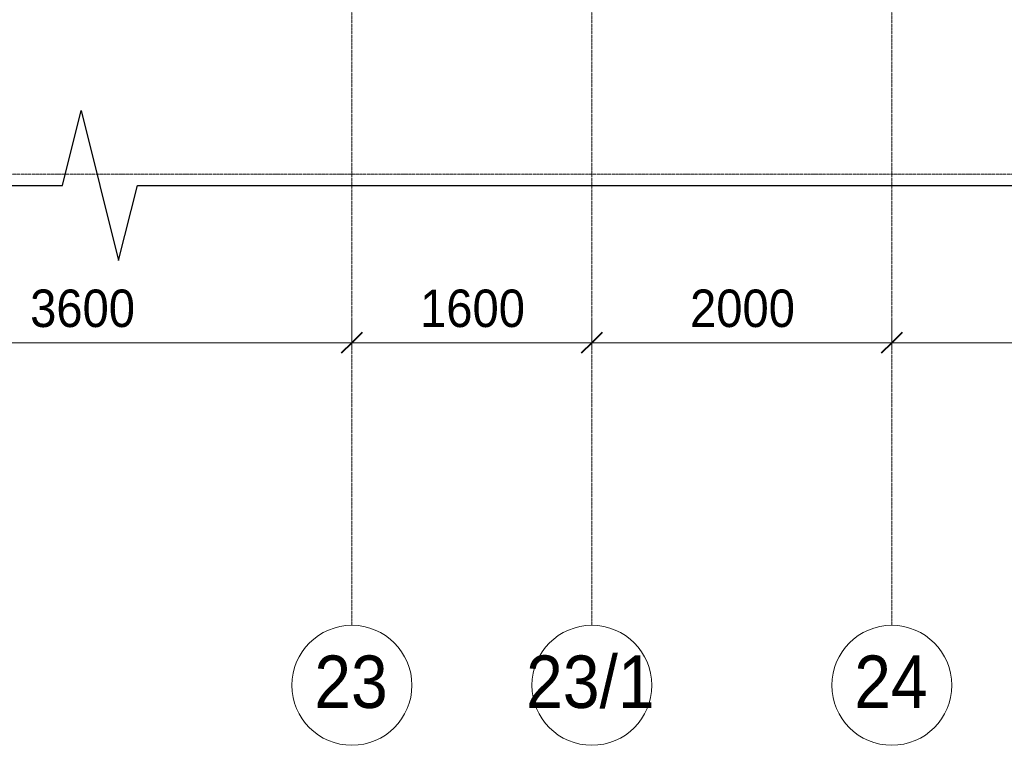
# Model space of a CAD drawing. Header units: millimetres. Extents: x 2030 to 99017, y 1212 to 75656.
# Tile 14 of 72: x 45025 to 51590, y 34291 to 39129. Entities that reach past the tile are written whole.
import ezdxf

# ---------------------------------------------------------------- set-up
doc = ezdxf.new("R2010")
doc.units = ezdxf.units.MM
doc.linetypes.add('ADSK_Линия сетки', pattern=[25, 20, -2.5, 0, -2.5])
doc.linetypes.add('Линия сетки', pattern=[25, 20, -2.5, 0, -2.5])
for name, color, linetype, lineweight in [('Оси', 7, 'Continuous', 9), ('Размеры', 7, 'Continuous', 9), ('Размеры-100', 7, 'Continuous', 9)]:
    doc.layers.add(name, color=color, linetype=linetype, lineweight=lineweight)
doc.styles.add('Arial', font='arial.ttf', dxfattribs={"width": 0.9, "height": 250})
doc.styles.add('Arial_1', font='arial.ttf', dxfattribs={"width": 0.9, "height": 350})
doc.dimstyles.new('Основной_2_5_мм', dxfattribs={"dimscale": 304.8, "dimtxt": 255.06485, "dimasz": 0.463911, "dimexe": 0.492126, "dimexo": 0.492126, "dimgap": 0.098425, "dimtad": 1, "dimdec": 0, "dimdsep": 46, "dimtxsty": 'Arial', "dimblk1": 'OBLIQUE', "dimblk2": 'OBLIQUE', "dimsah": 1, "dimcen": 0.09, "dimdle": 0.492126, "dimazin": 2, "dimtfac": 1, "dimtdec": 4, "dimtix": 1, "dimtmove": 0, "dimatfit": 3, "dimfxl": 1, "dimtvp": 1, "dimtolj": 1, "dimtzin": 0, "dimlwd": 20, "dimlwe": 20, "dimarcsym": 2})

# ---------------------------------------------------------------- blocks, each defined once
blk = doc.blocks.new('Ось сетки - Круг_Ø8 мм-6577-МКСС_КLB01_-7_650__Кабельные конструкции под К3_КСБ')
at = {"layer": 'Оси', "lineweight": 20}
for start, end in [(360, 180), (180, 360)]:
    blk.add_arc((0, 0), 4, start, end, dxfattribs=at)
blk = doc.blocks.new('DIMBLOCK5-МКСС_КLB01_-7_650__Кабельные конструкции под К3_КСБ')
at = {"layer": 'Размеры-100', "lineweight": 20, "transparency": 16777216}
for p, q in [((43639.9, 36975.2), (43639.9, 37125.2)), ((47239.9, 36975.2), (47239.9, 37125.2)), ((43639.9, 36975.2), (47239.9, 36975.2)), ((43639.9, 36975.2), (43639.9, 36925.2)), ((47239.9, 36975.2), (47239.9, 36925.2))]:
    blk.add_line(p, q, dxfattribs=at)
at = {"layer": 'Размеры-100', "lineweight": 40, "transparency": 16777216}
for p, q in [((43639.9, 36975.2), (43710.6, 37045.9)), ((47239.9, 36975.2), (47310.6, 37045.9)), ((43639.9, 36975.2), (43569.2, 36904.5)), ((47239.9, 36975.2), (47169.2, 36904.5))]:
    blk.add_line(p, q, dxfattribs=at)
at = {"layer": 'Размеры-100', "color": 0, "lineweight": 20, "transparency": 16777216, "insert": (45094.6, 37329.8), "char_height": 250, "width": 828.765, "attachment_point": 1, "line_spacing_factor": 0.941778, "style": 'Arial'}
blk.add_mtext('3600', dxfattribs=at)
blk = doc.blocks.new('_Oblique')
at = {"color": 0, "linetype": 'ByBlock', "lineweight": -2}
blk.add_line((-0.5, -0.5), (0.5, 0.5), dxfattribs=at)
blk = doc.blocks.new('DIMBLOCK6-МКСС_КLB01_-7_650__Кабельные конструкции под К3_КСБ')
at = {"layer": 'Размеры-100', "lineweight": 20, "transparency": 16777216}
for p, q in [((47239.9, 36975.2), (47239.9, 37125.2)), ((48839.9, 36975.2), (48839.9, 37125.2)), ((47239.9, 36975.2), (48839.9, 36975.2)), ((47239.9, 36975.2), (47239.9, 36925.2)), ((48839.9, 36975.2), (48839.9, 36925.2))]:
    blk.add_line(p, q, dxfattribs=at)
at = {"layer": 'Размеры-100', "lineweight": 40, "transparency": 16777216}
for p, q in [((47239.9, 36975.2), (47310.6, 37045.9)), ((48839.9, 36975.2), (48910.6, 37045.9)), ((47239.9, 36975.2), (47169.2, 36904.5)), ((48839.9, 36975.2), (48769.2, 36904.5))]:
    blk.add_line(p, q, dxfattribs=at)
at = {"layer": 'Размеры-100', "color": 0, "lineweight": 20, "transparency": 16777216, "insert": (47694.6, 37329.8), "char_height": 250, "width": 828.765, "attachment_point": 1, "line_spacing_factor": 0.941778, "style": 'Arial'}
blk.add_mtext('1600', dxfattribs=at)
blk = doc.blocks.new('DIMBLOCK7-МКСС_КLB01_-7_650__Кабельные конструкции под К3_КСБ')
at = {"layer": 'Размеры-100', "lineweight": 20, "transparency": 16777216}
for p, q in [((48839.9, 36975.2), (48839.9, 37125.2)), ((50839.9, 36975.2), (50839.9, 37125.2)), ((48839.9, 36975.2), (50839.9, 36975.2)), ((48839.9, 36975.2), (48839.9, 36925.2)), ((50839.9, 36975.2), (50839.9, 36925.2))]:
    blk.add_line(p, q, dxfattribs=at)
at = {"layer": 'Размеры-100', "lineweight": 40, "transparency": 16777216}
for p, q in [((48839.9, 36975.2), (48910.6, 37045.9)), ((50839.9, 36975.2), (50910.6, 37045.9)), ((48839.9, 36975.2), (48769.2, 36904.5)), ((50839.9, 36975.2), (50769.2, 36904.5))]:
    blk.add_line(p, q, dxfattribs=at)
at = {"layer": 'Размеры-100', "color": 0, "lineweight": 20, "transparency": 16777216, "insert": (49494.6, 37329.8), "char_height": 250, "width": 828.765, "attachment_point": 1, "line_spacing_factor": 0.941778, "style": 'Arial'}
blk.add_mtext('2000', dxfattribs=at)
blk = doc.blocks.new('DIMBLOCK8-МКСС_КLB01_-7_650__Кабельные конструкции под К3_КСБ')
at = {"layer": 'Размеры-100', "lineweight": 20, "transparency": 16777216}
for p, q in [((50839.9, 36975.2), (50839.9, 37125.2)), ((54439.9, 36975.2), (54439.9, 37125.2)), ((50839.9, 36975.2), (54439.9, 36975.2)), ((50839.9, 36975.2), (50839.9, 36925.2)), ((54439.9, 36975.2), (54439.9, 36925.2))]:
    blk.add_line(p, q, dxfattribs=at)
at = {"layer": 'Размеры-100', "lineweight": 40, "transparency": 16777216}
for p, q in [((50839.9, 36975.2), (50910.6, 37045.9)), ((54439.9, 36975.2), (54510.6, 37045.9)), ((50839.9, 36975.2), (50769.2, 36904.5)), ((54439.9, 36975.2), (54369.2, 36904.5))]:
    blk.add_line(p, q, dxfattribs=at)
at = {"layer": 'Размеры-100', "color": 0, "lineweight": 20, "transparency": 16777216, "insert": (52294.6, 37329.8), "char_height": 250, "width": 828.765, "attachment_point": 1, "line_spacing_factor": 0.941778, "style": 'Arial'}
blk.add_mtext('3600', dxfattribs=at)
blk = doc.blocks.new('*U437')
at = {"color": 0, "linetype": 'ByBlock', "lineweight": -2, "ltscale": 0.5}
blk.add_lwpolyline([(-2.5, 0), (136.23, 0), (137.48, 5), (139.98, -5), (141.23, 0), (279.961, 0)], dxfattribs=at)

msp = doc.modelspace()

# ---------------------------------------------------------------- linework, layer by layer
at = {"layer": 'Оси', "linetype": 'Линия сетки'}
for p, q in [((47239.887, 35091.079), (47239.887, 75655.514)), ((48839.887, 35091.079), (48839.887, 75655.514)), ((50839.887, 35091.079), (50839.887, 75655.514))]:
    msp.add_line(p, q, dxfattribs=at)
at = {"layer": 'Оси', "linetype": 'ADSK_Линия сетки'}
msp.add_line((61969.258, 38100), (29089.664, 38100), dxfattribs=at)

# ---------------------------------------------------------------- block references
at = {"xscale": 100, "yscale": 100, "zscale": 100}
msp.add_blockref('*U437', (31686.797, 38023.635), dxfattribs=at)
at = {"layer": 'Оси', "lineweight": 20, "xscale": 99.99999999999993, "yscale": 99.99999999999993, "zscale": 99.99999999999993}
for p in [(47239.887, 34691.079), (48839.887, 34691.079), (50839.887, 34691.079)]:
    msp.add_blockref('Ось сетки - Круг_Ø8 мм-6577-МКСС_КLB01_-7_650__Кабельные конструкции под К3_КСБ', p, dxfattribs=at)

# ---------------------------------------------------------------- texts
at = {"layer": 'Оси', "char_height": 350, "attachment_point": 1, "style": 'Arial_1'}
for s, insert, width in [('23', (46989.306, 34890.029), 606.07575), ('23/1', (48401.656, 34890.029), 1060.63256), ('24', (50589.306, 34890.029), 606.07575)]:
    msp.add_mtext(s, dxfattribs=dict(at, insert=insert, width=width))

# ---------------------------------------------------------------- dimensions: what is measured, and where the dimension line sits
at = {"layer": 'Размеры', "lineweight": 20}
for base, p1, p2, override, picture, middle in [((47239.887, 36975.231), (43639.887, 37075.216), (47239.887, 37075.216), {"dimpost": '<>', "dimfxl": 3600}, 'DIMBLOCK5-МКСС_КLB01_-7_650__Кабельные конструкции под К3_КСБ', (45439.887, 37132.959)), ((48839.887, 36975.231), (47239.887, 37075.216), (48839.887, 37075.216), {"dimpost": '<>', "dimfxl": 1600}, 'DIMBLOCK6-МКСС_КLB01_-7_650__Кабельные конструкции под К3_КСБ', (48039.887, 37132.874)), ((50839.887, 36975.231), (48839.887, 37075.216), (50839.887, 37075.216), {"dimpost": '<>', "dimfxl": 2000}, 'DIMBLOCK7-МКСС_КLB01_-7_650__Кабельные конструкции под К3_КСБ', (49839.887, 37132.874)), ((54439.887, 36975.231), (50839.887, 37075.216), (54439.887, 37075.216), {"dimpost": '<>', "dimfxl": 3600}, 'DIMBLOCK8-МКСС_КLB01_-7_650__Кабельные конструкции под К3_КСБ', (52639.887, 37132.959))]:
    dim = msp.add_linear_dim(base=base, p1=p1, p2=p2, dimstyle='Основной_2_5_мм', override=override, dxfattribs=at)
    dim.commit()
    dim.dimension.update_dxf_attribs({"geometry": picture, "text_midpoint": middle})

doc.saveas('drawing.dxf')
